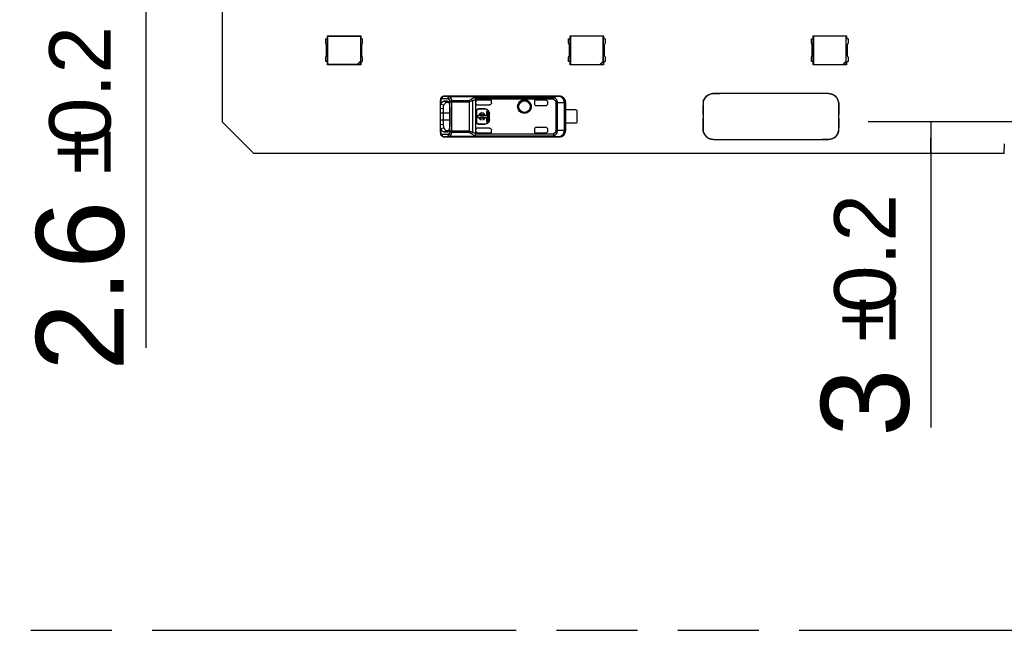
# Model space of a CAD drawing. Header units: millimetres. Extents: x 0 to 210, y 0 to 297.
# Tile 4 of 42: x 62 to 86, y 133 to 147. Entities that reach past the tile are written whole.
import ezdxf
from ezdxf.enums import TextEntityAlignment as Align

# ---------------------------------------------------------------- set-up
doc = ezdxf.new("R2010")
doc.units = ezdxf.units.MM
doc.header["$LTSCALE"] = 19.36
doc.linetypes.add('PHANTOM', pattern=[0.8, 0.45, -0.05, 0.1, -0.05, 0.1, -0.05])
doc.layers.get('0').update_dxf_attribs({"linetype": 'CONTINUOUS'})
doc.layers.add('DEFAULT_3', color=7, linetype='PHANTOM')
doc.layers.add('Z_DIM_2D', color=7, linetype='CONTINUOUS')
doc.styles.add('TEXTSTYLE_3', font='helveticaneueltw1g-ltcn.otf')
doc.styles.add('TEXTSTYLE_4', font='gdt', dxfattribs={"width": 0.7})
doc.dimstyles.new('DIMSTYLE_1', dxfattribs={"dimtxt": 2.1, "dimasz": 3.5, "dimexe": 1.5, "dimexo": 0, "dimgap": 0.525, "dimtad": 1, "dimdec": 3, "dimlfac": 4, "dimdsep": 46, "dimtxsty": 'TEXTSTYLE_3', "dimblk": '_FILLED', "dimblk1": '_FILLED', "dimblk2": '_FILLED', "dimcen": 0.09, "dimclrt": 5, "dimazin": 2, "dimtol": 1, "dimtp": 0.2, "dimtm": 0.2, "dimtfac": 1, "dimtdec": 3, "dimtofl": 0, "dimtmove": 0, "dimatfit": 3, "dimldrblk": '_FILLED', "dimfxl": 0, "dimtolj": 1, "dimarcsym": 0})
doc.dimstyles.new('DIMSTYLE_6', dxfattribs={"dimtxt": 2.1, "dimasz": 3.5, "dimexe": 1.5, "dimexo": 0, "dimgap": 0.525, "dimtad": 1, "dimlfac": 4, "dimdsep": 46, "dimtxsty": 'TEXTSTYLE_3', "dimblk": '_FILLED', "dimblk1": '_FILLED', "dimblk2": '_FILLED', "dimcen": 0.09, "dimclrt": 5, "dimazin": 2, "dimtol": 1, "dimtp": 0.2, "dimtm": 0.2, "dimtfac": 1, "dimtofl": 0, "dimtmove": 0, "dimatfit": 3, "dimldrblk": '_FILLED', "dimfxl": 0, "dimtolj": 1, "dimarcsym": 0})

# ---------------------------------------------------------------- blocks, each defined once
blk = doc.blocks.new('*D10')
at = {"layer": 'Z_DIM_2D', "color": 2, "linetype": 'Continuous', "transparency": 16777216}
for p, q in [((86.55, 144.861), (82.749, 144.861)), ((84.249, 144.861), (84.249, 144.479)), ((84.249, 144.098), (84.249, 144.479)), ((84.249, 144.479), (84.249, 137.537))]:
    blk.add_line(p, q, dxfattribs=at)
at = {"layer": 'Z_DIM_2D', "color": 5, "linetype": 'Continuous', "transparency": 16777216}
for s, height, style, p in [('0.2', 1.47, 'TEXTSTYLE_3', (83.409, 143.131)), ('`', 1.47, 'TEXTSTYLE_4', (83.409, 140.662)), ('3', 2.1, 'TEXTSTYLE_3', (83.724, 138.947))]:
    blk.add_text(s, height=height, rotation=90, dxfattribs=dict(at, style=style)).set_placement(p, align=Align.RIGHT)
blk = doc.blocks.new('_FILLED')
at = {"color": 0, "linetype": 'ByBlock'}
blk.add_solid([(0, 0), (-1, 0.125), (-1, -0.125)], dxfattribs=at)
blk = doc.blocks.new('_NONE')
blk = doc.blocks.new('*D12')
at = {"layer": 'Z_DIM_2D', "color": 2, "linetype": 'Continuous', "transparency": 16777216}
for p, q in [((68.05, 149.048), (63.961, 149.048)), ((65.461, 149.048), (65.461, 148.717)), ((65.461, 148.386), (65.461, 148.717)), ((65.461, 148.717), (65.461, 139.444)), ((70.925, 148.386), (63.961, 148.386))]:
    blk.add_line(p, q, dxfattribs=at)
at = {"layer": 'Z_DIM_2D', "color": 5, "linetype": 'Continuous', "transparency": 16777216}
for s, height, style, p in [('0.2', 1.47, 'TEXTSTYLE_3', (64.621, 147.153)), ('`', 1.47, 'TEXTSTYLE_4', (64.621, 144.685)), ('2.6', 2.1, 'TEXTSTYLE_3', (64.936, 142.97))]:
    blk.add_text(s, height=height, rotation=90, dxfattribs=dict(at, style=style)).set_placement(p, align=Align.RIGHT)

msp = doc.modelspace()

# ---------------------------------------------------------------- linework, layer by layer
at = {"color": 6, "linetype": 'Continuous'}
for p, q in [((67.30013, 144.84803), (67.30013, 148.29803)), ((69.77015, 146.74034), (69.77015, 146.8446)), ((69.77015, 146.8446), (69.81093, 146.8446)), ((69.80765, 146.8446), (69.80765, 146.9221)), ((69.80765, 146.9221), (69.81617, 146.91359)), ((69.80765, 146.9221), (70.60765, 146.9221)), ((69.81093, 146.2996), (69.81093, 146.8446)), ((69.81617, 146.23062), (69.81617, 146.91359)), ((69.81617, 146.91359), (70.59913, 146.91359)), ((70.60765, 146.9221), (70.59913, 146.91359)), ((70.59913, 146.91359), (70.59913, 146.31137)), ((70.60437, 146.8446), (70.60437, 146.2996)), ((70.64515, 146.8446), (70.60601, 146.8446)), ((70.60765, 146.9221), (70.60765, 146.8446)), ((70.64515, 146.8446), (70.64515, 146.74034)), ((75.58265, 146.74034), (75.58265, 146.8446)), ((75.58265, 146.8446), (75.62343, 146.8446)), ((75.62015, 146.8446), (75.62015, 146.9221)), ((75.62015, 146.9221), (75.62867, 146.91359)), ((75.62015, 146.9221), (76.42015, 146.9221)), ((75.62343, 146.2996), (75.62343, 146.8446)), ((75.62867, 146.91359), (75.62867, 146.23062)), ((76.41163, 146.91359), (75.62867, 146.91359)), ((76.42015, 146.9221), (76.41163, 146.91359)), ((76.41163, 146.30955), (76.41163, 146.91359)), ((76.41687, 146.2996), (76.41687, 146.8446)), ((76.45765, 146.8446), (76.41851, 146.8446)), ((76.42015, 146.9221), (76.42015, 146.8446)), ((76.45765, 146.8446), (76.45765, 146.74034)), ((81.39515, 146.74034), (81.39515, 146.8446)), ((81.39515, 146.8446), (81.43593, 146.8446)), ((81.43265, 146.8446), (81.43265, 146.9221)), ((81.43265, 146.9221), (81.44117, 146.91359)), ((81.43265, 146.9221), (82.23265, 146.9221)), ((81.43593, 146.2996), (81.43593, 146.8446)), ((81.44117, 146.91359), (81.44117, 146.23062)), ((82.22413, 146.91359), (81.44117, 146.91359)), ((82.23265, 146.9221), (82.22413, 146.91359)), ((82.22413, 146.30955), (82.22413, 146.91359)), ((82.22937, 146.2996), (82.22937, 146.8446)), ((82.27015, 146.8446), (82.23101, 146.8446)), ((82.23265, 146.9221), (82.23265, 146.8446)), ((82.27015, 146.8446), (82.27015, 146.74034)), ((69.78265, 146.70727), (69.78265, 146.43693)), ((70.63265, 146.43693), (70.63265, 146.70727)), ((75.59515, 146.70727), (75.59515, 146.43693)), ((76.44515, 146.43693), (76.44515, 146.70727)), ((81.40765, 146.70727), (81.40765, 146.43693)), ((82.25765, 146.43693), (82.25765, 146.70727)), ((69.77015, 146.2996), (69.77015, 146.40386)), ((70.64515, 146.40386), (70.64515, 146.2996)), ((75.58265, 146.2996), (75.58265, 146.40386)), ((76.45765, 146.40386), (76.45765, 146.2996)), ((81.39515, 146.2996), (81.39515, 146.40386)), ((82.27015, 146.40386), (82.27015, 146.2996)), ((69.81093, 146.2996), (69.77015, 146.2996)), ((69.80765, 146.2221), (69.80765, 146.2996)), ((69.81617, 146.23062), (69.80765, 146.2221)), ((70.60765, 146.2221), (69.80765, 146.2221)), ((70.51839, 146.23062), (69.81617, 146.23062)), ((70.51839, 146.23062), (70.59913, 146.31137)), ((70.52823, 146.228), (70.51839, 146.23062)), ((70.52823, 146.228), (70.60175, 146.30152)), ((70.52823, 146.228), (70.60175, 146.228)), ((70.59913, 146.30955), (70.60175, 146.30334)), ((70.60175, 146.228), (70.60175, 146.30334)), ((70.60765, 146.2221), (70.60175, 146.228)), ((70.60601, 146.2996), (70.64515, 146.2996)), ((70.60765, 146.2996), (70.60765, 146.2221)), ((75.62343, 146.2996), (75.58265, 146.2996)), ((75.62015, 146.2221), (75.62015, 146.2996)), ((75.62867, 146.23062), (75.62015, 146.2221)), ((76.42015, 146.2221), (75.62015, 146.2221)), ((75.62867, 146.23062), (76.33089, 146.23062)), ((76.33089, 146.23062), (76.41163, 146.31137)), ((76.34073, 146.228), (76.33089, 146.23062)), ((76.34073, 146.228), (76.41425, 146.30152)), ((76.34073, 146.228), (76.41425, 146.228)), ((76.41163, 146.30955), (76.41425, 146.30334)), ((76.41425, 146.228), (76.41425, 146.30152)), ((76.42015, 146.2221), (76.41425, 146.228)), ((76.41851, 146.2996), (76.45765, 146.2996)), ((76.42015, 146.2996), (76.42015, 146.2221)), ((81.43593, 146.2996), (81.39515, 146.2996)), ((81.43265, 146.2221), (81.43265, 146.2996)), ((81.44117, 146.23062), (81.43265, 146.2221)), ((82.23265, 146.2221), (81.43265, 146.2221)), ((81.44117, 146.23062), (82.14339, 146.23062)), ((82.14339, 146.23062), (82.22413, 146.31137)), ((82.15323, 146.228), (82.14339, 146.23062)), ((82.15323, 146.228), (82.22675, 146.30152)), ((82.15323, 146.228), (82.22675, 146.228)), ((82.22413, 146.30955), (82.22675, 146.30334)), ((82.22675, 146.228), (82.22675, 146.30152)), ((82.23265, 146.2221), (82.22675, 146.228)), ((82.23101, 146.2996), (82.27015, 146.2996)), ((82.23265, 146.2996), (82.23265, 146.2221)), ((72.54112, 145.44781), (72.5366, 145.44338)), ((72.55121, 145.42003), (72.69581, 145.41861)), ((73.00013, 145.4709), (72.59823, 145.4709)), ((72.74359, 145.46713), (72.74359, 145.46741)), ((72.74359, 145.46741), (75.19068, 145.46741)), ((75.36165, 145.47332), (73.00012, 145.47332)), ((81.80013, 145.53558), (79.20104, 145.53558)), ((72.5128, 145.37981), (72.51263, 145.37196)), ((72.51263, 144.59965), (72.51263, 145.37198)), ((72.5127, 145.18499), (72.58761, 145.17477)), ((72.51414, 145.39425), (72.5128, 145.37981)), ((72.59834, 145.25466), (72.52773, 145.27301)), ((72.58748, 144.79687), (72.58752, 145.17479)), ((72.68089, 145.35146), (72.59894, 145.35212)), ((72.66965, 145.32653), (72.71098, 145.32617)), ((72.68069, 145.35182), (72.68677, 145.35068)), ((72.68633, 145.34948), (72.68089, 145.35146)), ((72.73675, 145.1981), (72.73675, 144.77309)), ((73.35429, 145.39526), (73.35393, 145.39987)), ((73.35429, 145.39526), (73.35429, 144.57637)), ((73.40429, 145.26335), (73.6876, 145.26335)), ((73.73763, 145.37469), (73.40434, 145.37469)), ((73.73763, 145.31338), (73.73763, 145.37469)), ((74.76263, 145.37469), (74.76263, 145.29832)), ((75.03763, 145.37469), (74.76263, 145.37469)), ((74.81263, 145.24832), (75.03763, 145.24832)), ((75.08763, 145.29832), (75.08763, 145.32469)), ((75.50847, 144.65039), (75.50847, 145.32124)), ((75.51263, 144.64831), (75.51263, 145.32332)), ((73.37268, 145.11082), (73.37268, 144.86082)), ((73.37929, 145.11082), (73.37929, 144.86082)), ((73.3995, 145.00238), (73.3995, 144.96925)), ((73.42541, 145.00238), (73.3995, 145.00238)), ((73.3995, 144.96925), (73.42541, 144.96925)), ((73.57929, 145.16743), (73.42929, 145.16743)), ((73.57929, 145.16082), (73.42929, 145.16082)), ((73.55972, 145.00238), (73.45646, 145.00238)), ((73.45646, 144.96925), (73.55972, 144.96925)), ((73.61637, 145.00238), (73.59077, 145.00238)), ((73.59077, 144.96925), (73.61637, 144.96925)), ((73.61637, 145.10932), (73.61637, 145.00238)), ((73.6495, 145.10932), (73.61637, 145.10932)), ((73.61637, 144.96925), (73.61637, 144.86232)), ((73.6495, 144.86232), (73.6495, 145.10932)), ((73.67929, 144.91082), (73.67929, 145.06082)), ((73.6859, 144.91082), (73.6859, 145.06082)), ((75.75013, 145.14207), (75.51225, 145.14207)), ((75.78763, 144.84207), (75.78763, 145.12957)), ((67.30013, 144.84803), (68.05013, 144.09803)), ((72.58758, 144.79688), (72.51271, 144.78666)), ((72.52777, 144.69846), (72.59838, 144.7168)), ((73.6876, 144.70828), (73.40429, 144.70828)), ((73.42929, 144.81082), (73.57929, 144.81082)), ((73.42929, 144.8042), (73.57929, 144.8042)), ((73.4874, 144.90407), (73.4874, 144.93569)), ((73.52878, 144.93569), (73.52878, 144.90407)), ((73.61637, 144.86232), (73.6495, 144.86232)), ((75.03763, 144.72332), (74.81263, 144.72332)), ((75.75013, 144.82957), (75.51208, 144.82957)), ((72.51263, 144.59974), (72.51272, 144.59401)), ((72.52724, 144.5404), (72.53542, 144.52954)), ((72.53542, 144.52954), (72.54109, 144.52382)), ((72.69581, 144.55302), (72.55121, 144.5516)), ((72.59792, 144.50073), (73.00013, 144.50073)), ((72.59906, 144.61952), (72.68093, 144.62017)), ((72.7115, 144.64547), (72.66963, 144.6451)), ((75.19068, 144.50422), (72.74361, 144.50422)), ((72.99886, 144.50073), (72.9997, 144.50073)), ((73.00013, 144.49832), (75.36165, 144.49832)), ((73.40429, 144.59694), (73.73763, 144.59694)), ((73.73763, 144.59694), (73.73763, 144.65826)), ((74.76263, 144.67332), (74.76263, 144.59694)), ((74.76263, 144.59694), (75.03763, 144.59694)), ((75.08763, 144.64694), (75.08763, 144.67332)), ((75.35821, 144.50248), (75.36237, 144.49832)), ((79.05013, 144.43558), (81.64921, 144.43558)), ((86.01043, 144.09803), (86.01265, 144.32825)), ((86.01043, 144.09803), (68.05013, 144.09803))]:
    msp.add_line(p, q, dxfattribs=at)
at = {"color": 9, "linetype": 'Continuous'}
for p, q in [((72.52768, 145.41075), (72.52768, 145.27248)), ((72.54105, 145.44776), (72.54112, 145.44782)), ((72.59823, 145.4709), (72.74359, 145.46741)), ((72.74352, 145.4672), (72.74359, 145.46713)), ((75.19068, 145.4661), (72.74359, 145.4661)), ((73.33913, 145.44466), (75.22263, 145.44466)), ((75.19068, 145.46741), (75.35829, 145.46915)), ((75.19068, 145.4661), (75.19068, 145.46741)), ((75.22264, 145.44466), (75.22264, 145.39987)), ((75.22264, 145.39987), (75.24407, 145.44116)), ((75.36246, 145.47332), (75.35829, 145.46915)), ((72.59894, 145.35212), (72.66965, 145.32653)), ((72.74166, 144.63191), (72.74166, 145.33974)), ((72.74166, 145.33974), (73.19861, 145.33974)), ((72.78865, 144.60048), (72.78865, 145.37116)), ((72.78865, 145.37116), (73.19861, 145.37116)), ((73.19861, 145.37116), (73.19861, 144.60048)), ((73.28359, 145.35909), (73.28359, 144.61254)), ((75.22264, 145.39987), (73.35393, 145.39987)), ((75.27954, 145.31755), (75.47338, 145.31835)), ((75.27954, 145.31755), (75.27954, 144.65409)), ((75.31784, 144.65328), (75.31784, 145.31835)), ((75.47338, 145.31916), (75.50847, 145.31916)), ((75.47338, 145.31835), (75.47338, 144.65328)), ((75.51263, 145.32124), (75.50847, 145.32124)), ((72.51263, 145.07332), (72.73675, 145.07332)), ((73.37268, 145.11082), (73.37929, 145.11082)), ((73.42929, 145.16082), (73.42929, 145.16743)), ((73.57929, 145.16743), (73.57929, 145.16082)), ((73.67929, 145.06082), (73.6859, 145.06082)), ((72.73675, 144.89832), (72.51263, 144.89832)), ((73.37929, 144.86082), (73.37268, 144.86082)), ((73.42929, 144.8042), (73.42929, 144.81082)), ((73.57929, 144.81082), (73.57929, 144.8042)), ((73.6859, 144.91082), (73.67929, 144.91082)), ((72.52768, 144.69918), (72.52768, 144.56088)), ((72.54106, 144.52386), (72.5411, 144.52382)), ((72.74361, 144.50422), (72.59823, 144.50073)), ((72.66963, 144.64509), (72.59906, 144.61952)), ((73.19861, 144.6319), (72.74166, 144.63191)), ((72.74359, 144.50553), (75.19068, 144.50553)), ((73.19859, 144.60048), (72.78865, 144.60048)), ((73.33942, 144.52697), (75.22263, 144.52697)), ((73.35393, 144.57176), (75.22263, 144.57176)), ((75.19068, 144.50422), (75.19068, 144.50553)), ((75.35821, 144.50248), (75.19068, 144.50422)), ((75.22263, 144.57176), (75.22263, 144.52697)), ((75.24407, 144.53048), (75.22263, 144.57176)), ((75.31784, 144.65409), (75.27954, 144.65409)), ((75.50847, 144.65247), (75.31784, 144.65328)), ((75.50847, 144.65039), (75.51263, 144.65039))]:
    msp.add_line(p, q, dxfattribs=at)
at = {"color": 7, "linetype": 'Continuous'}
for p, q in [((79.20104, 145.53558), (79.05013, 145.53558)), ((78.80013, 145.28558), (78.80013, 144.68558)), ((82.05013, 144.68558), (82.05013, 145.28558)), ((72.73066, 144.50851), (72.72755, 144.50979)), ((72.73303, 144.50764), (72.73066, 144.50851)), ((72.73607, 144.50683), (72.73303, 144.50764)), ((72.74186, 144.50728), (72.74359, 144.50562)), ((72.74245, 144.50432), (72.74453, 144.50451)), ((81.64921, 144.43558), (81.80013, 144.43558))]:
    msp.add_line(p, q, dxfattribs=at)
at = {"color": 6, "linetype": 'Continuous'}
for points in [[(72.5366, 145.44338), (72.52817, 145.43269), (72.52165, 145.42075), (72.51702, 145.40788), (72.51414, 145.39425)], [(72.74317, 145.46733), (72.74211, 145.46732), (72.74026, 145.46725), (72.73845, 145.4671), (72.73668, 145.46689), (72.73485, 145.4666), (72.73302, 145.46624), (72.73118, 145.46581), (72.72933, 145.4653), (72.72748, 145.46471), (72.72562, 145.46404), (72.72374, 145.46327), (72.72186, 145.46241), (72.71998, 145.46146), (72.71811, 145.4604), (72.7167, 145.45954)], [(72.51272, 144.59401), (72.51386, 144.57942), (72.51651, 144.56563), (72.52091, 144.55256), (72.52724, 144.5404)]]:
    msp.add_lwpolyline(points, dxfattribs=at)
at = {"color": 9, "linetype": 'Continuous'}
msp.add_lwpolyline([(72.74359, 145.4661), (72.74362, 145.46625), (72.74363, 145.46638), (72.74362, 145.4665), (72.74361, 145.46662), (72.74368, 145.46672), (72.74372, 145.46681), (72.74362, 145.46688), (72.7435, 145.46697), (72.74347, 145.4671), (72.74349, 145.46719), (72.74352, 145.4672)], dxfattribs=at)
for radius in [0.14645, 0.13807]:
    msp.add_circle((74.52513, 145.22332), radius, dxfattribs=at)
at = {"color": 6, "linetype": 'Continuous'}
for centre, radius, start, end in [((69.73265, 146.70727), 0.05, 0, 41.409622), ((70.68265, 146.70727), 0.05, 138.590378, 180), ((75.54515, 146.70727), 0.05, 0, 41.409622), ((76.49515, 146.70727), 0.05, 138.590378, 180), ((81.35765, 146.70727), 0.05, 0, 41.409622), ((82.30765, 146.70727), 0.05, 138.590378, 180), ((69.73265, 146.43693), 0.05, 318.590378, 360), ((70.68265, 146.43693), 0.05, 180, 221.409622), ((75.54515, 146.43693), 0.05, 318.590378, 360), ((76.49515, 146.43693), 0.05, 180, 221.409622), ((81.35765, 146.43693), 0.05, 318.590378, 360), ((82.30765, 146.43693), 0.05, 180, 221.409622), ((75.35846, 145.31915), 0.15001, 0.003295, 90.059867), ((72.62127, 145.22265), 0.10603, 151.967632, 158.32644), ((73.40429, 145.32469), 0.05, 89.937882, 179.974477), ((73.40431, 145.31337), 0.05001, 180.008145, 269.983132), ((75.03762, 145.32468), 0.05001, 0.006473, 89.993178), ((75.03763, 145.29832), 0.05, 270, 360), ((75.36251, 145.32328), 0.15012, 0.014677, 7.537667), ((73.42936, 145.11075), 0.05668, 90.069695, 179.930305), ((73.42929, 145.11082), 0.05, 90, 180), ((73.50809, 144.98582), 0.08432, 11.327261, 168.672739), ((73.50809, 144.98582), 0.08432, 191.327261, 255.795811), ((73.50809, 144.98582), 0.05423, 17.784655, 162.215345), ((73.50809, 144.98582), 0.05423, 197.784655, 247.568017), ((73.50809, 144.98582), 0.08432, 284.204189, 348.672739), ((73.50809, 144.98582), 0.05423, 292.431983, 342.215345), ((73.5792, 145.06075), 0.10668, 27.092865, 89.952035), ((73.56651, 145.04826), 0.1156, 36.56511, 44.717574), ((75.75013, 145.07957), 0.0625, 53.130102, 90), ((73.42936, 144.86088), 0.05668, 180.069695, 269.930305), ((73.42929, 144.86082), 0.05, 180, 270), ((73.5792, 144.91088), 0.10668, 270.048173, 324.138921), ((75.03763, 144.67332), 0.05, 0, 90), ((75.75013, 144.89207), 0.0625, 270, 306.869898), ((72.59753, 144.57758), 0.07685, 262.65747, 269.953391), ((72.59228, 144.71051), 0.13587, 334.806825, 337.900516), ((72.57078, 144.71924), 0.15908, 337.901095, 340.671829), ((73.32472, 144.57633), 0.02957, 351.098582, 0.062471), ((73.4043, 144.64695), 0.05001, 180.006371, 269.993165), ((75.03762, 144.64695), 0.05001, 270.006822, 359.993527)]:
    msp.add_arc(centre, radius, start, end, dxfattribs=at)
at = {"color": 9, "linetype": 'Continuous'}
for centre, radius, start, end in [((72.56805, 145.41808), 0.04012, 127.933515, 132.161579), ((72.59837, 145.42658), 0.04431, 90.191762, 99.645622), ((72.75001, 145.41367), 0.05326, 130.698751, 136.145221), ((72.56804, 144.55353), 0.0401, 227.808884, 231.287824), ((72.59836, 144.54504), 0.04431, 260.332749, 269.815779), ((72.65204, 144.61303), 0.07427, 306.10874, 307.075701), ((75.35846, 144.65248), 0.15001, 269.905776, 359.994734)]:
    msp.add_arc(centre, radius, start, end, dxfattribs=at)
at = {"color": 7, "linetype": 'Continuous'}
for centre, radius, start, end in [((72.7536, 145.41152), 0.05735, 137.077623, 153.29499), ((72.74375, 145.4231), 0.04431, 90.192723, 112.477127), ((79.05013, 145.28557), 0.25001, 90.016694, 179.998673), ((79.0705, 145.17709), 0.35999, 97.122662, 97.838048), ((81.80012, 145.28557), 0.25001, 0.001327, 89.998673), ((81.80843, 145.28999), 0.24073, 41.170877, 43.123089), ((81.81528, 145.2959), 0.23168, 36.666088, 41.186295), ((81.82265, 145.30146), 0.22245, 33.618903, 36.64951), ((81.82052, 145.30013), 0.22497, 27.387443, 33.599692), ((82.10889, 145.1937), 3.30932, 178.869586, 179.085997), ((82.8282, 145.17899), 4.02878, 178.484229, 178.86233), ((84.54846, 145.13342), 5.74964, 178.212041, 178.483754), ((79.03121, 145.28792), 0.23094, 166.580339, 173.811915), ((81.34436, 145.24031), 0.70639, 2.054456, 2.472378), ((86.13756, 144.98057), 7.33762, 179.578893, 180.336328), ((74.71184, 144.99059), 7.33847, 359.578957, 0.336272), ((79.50588, 144.73085), 0.70637, 182.055037, 182.471983), ((78.02052, 144.79218), 4.03032, 358.484599, 358.862634), ((78.74035, 144.77747), 3.31033, 358.86989, 359.086334), ((72.74978, 144.55438), 0.05318, 181.454774, 189.099052), ((72.74802, 144.55628), 0.05068, 224.034132, 232.387682), ((72.74458, 144.55249), 0.04555, 223.624955, 227.162648), ((72.74954, 144.55807), 0.05301, 227.205116, 249.134082), ((72.74729, 144.55375), 0.04819, 238.234685, 242.636245), ((72.74581, 144.55098), 0.04505, 242.694539, 246.10244), ((72.7491, 144.55691), 0.05176, 249.134847, 251.959762), ((72.74853, 144.55516), 0.04993, 251.95277, 255.547179), ((72.74784, 144.55244), 0.04711, 255.539707, 259.538654), ((72.74707, 144.54813), 0.04274, 259.502402, 265.324416), ((72.74374, 144.54819), 0.04397, 264.421576, 269.837122), ((72.85382, 144.50607), 0.11023, 180.277864, 180.885436), ((79.05013, 144.68559), 0.25001, 180.001327, 269.998673), ((79.02974, 144.67103), 0.22496, 207.387547, 213.599193), ((79.0276, 144.6697), 0.22245, 213.618408, 216.649547), ((79.03497, 144.67526), 0.23168, 216.666121, 221.186044), ((79.04182, 144.68117), 0.24072, 221.170629, 223.122895), ((81.80012, 144.68559), 0.25001, 270.01669, 359.998673), ((81.81904, 144.68324), 0.23094, 346.580864, 353.812519), ((76.29917, 144.83777), 5.75227, 358.212566, 358.484129), ((81.77975, 144.79409), 0.36001, 277.121527, 277.838288)]:
    msp.add_arc(centre, radius, start, end, dxfattribs=at)
at = {"color": 6, "linetype": 'Continuous'}
for centre, major_axis, start_param, end_param in [((74.81263, 145.29832), (0.05001, 0), 3.14159236, 4.71238898), ((73.40429, 144.65827), (0, 0.05001), 0, 1.57079633), ((74.81263, 144.67332), (0.05001, 0), 1.57079632, 3.14159265)]:
    msp.add_ellipse(centre, major_axis=major_axis, ratio=0.9998477, start_param=start_param, end_param=end_param, dxfattribs=at)
at = {"color": 9, "linetype": 'Continuous'}
for points, knots in [([(72.52768, 145.41075), (72.52245, 145.40699), (72.5137, 145.39445), (72.51264, 145.37982), (72.51263, 145.37196)], [0, 0, 0, 0, 0.44989696, 1, 1, 1, 1]), ([(72.52769, 145.41076), (72.52732, 145.41424), (72.52724, 145.42766), (72.53373, 145.4411), (72.54105, 145.44775)], [0, 0, 0, 0, 0.26119999, 1, 1, 1, 1]), ([(72.55121, 145.42003), (72.54722, 145.42013), (72.53816, 145.41975), (72.53114, 145.4139), (72.52768, 145.41075)], [0, 0, 0, 0, 0.46060986, 1, 1, 1, 1]), ([(72.59094, 145.47027), (72.57995, 145.46841), (72.55849, 145.4553), (72.55106, 145.43163), (72.55122, 145.42003)], [0, 0, 0, 0, 0.49016955, 1, 1, 1, 1]), ([(72.72324, 145.38568), (72.72126, 145.38936), (72.7139, 145.40167), (72.70403, 145.41261), (72.69581, 145.41861)], [0, 0, 0, 0, 0.29098891, 1, 1, 1, 1]), ([(72.72324, 145.38568), (72.72542, 145.39602), (72.73831, 145.41567), (72.7591, 145.42555), (72.77022, 145.42742)], [0, 0, 0, 0, 0.48355623, 1, 1, 1, 1]), ([(72.78865, 145.37116), (72.78736, 145.37648), (72.78241, 145.39558), (72.77611, 145.41441), (72.77022, 145.42742)], [0, 0, 0, 0, 0.27675073, 1, 1, 1, 1]), ([(73.33913, 145.44466), (73.33171, 145.44163), (73.30198, 145.42827), (73.27426, 145.41041), (73.25526, 145.39482)], [0, 0, 0, 0, 0.24585685, 1, 1, 1, 1]), ([(75.2155, 145.46023), (75.21415, 145.46114), (75.20625, 145.46461), (75.19759, 145.46577), (75.19068, 145.4661)], [0, 0, 0, 0, 0.19048994, 1, 1, 1, 1]), ([(75.24407, 145.44116), (75.24065, 145.44888), (75.22555, 145.46582), (75.20313, 145.46737), (75.19072, 145.46741)], [0, 0, 0, 0, 0.40499371, 1, 1, 1, 1]), ([(75.22263, 145.44466), (75.22187, 145.44889), (75.22112, 145.45506), (75.21686, 145.45947), (75.2155, 145.46023)], [0, 0, 0, 0, 0.73456956, 1, 1, 1, 1]), ([(75.31784, 145.31755), (75.31751, 145.34241), (75.30269, 145.39267), (75.26524, 145.42839), (75.24407, 145.44116)], [0, 0, 0, 0, 0.50141835, 1, 1, 1, 1]), ([(72.74166, 145.33974), (72.74038, 145.3441), (72.73539, 145.35984), (72.72898, 145.37518), (72.72324, 145.38568)], [0, 0, 0, 0, 0.27541232, 1, 1, 1, 1]), ([(72.78865, 145.37116), (72.7834, 145.37023), (72.7652, 145.36499), (72.74679, 145.35262), (72.74166, 145.33974)], [0, 0, 0, 0, 0.27740925, 1, 1, 1, 1]), ([(73.25526, 145.39482), (73.25154, 145.39175), (73.23512, 145.3794), (73.21443, 145.37115), (73.19861, 145.37116)], [0, 0, 0, 0, 0.23352445, 1, 1, 1, 1]), ([(73.28359, 145.35909), (73.27739, 145.35631), (73.25036, 145.34541), (73.22098, 145.33975), (73.19861, 145.33974)], [0, 0, 0, 0, 0.23302047, 1, 1, 1, 1]), ([(73.28359, 145.3591), (73.27874, 145.3697), (73.26975, 145.38264), (73.2582, 145.39269), (73.25526, 145.39482)], [0, 0, 0, 0, 0.76277571, 1, 1, 1, 1]), ([(75.22264, 145.39987), (75.23794, 145.39171), (75.26586, 145.36944), (75.27934, 145.33475), (75.27954, 145.31755)], [0, 0, 0, 0, 0.50195566, 1, 1, 1, 1]), ([(72.51263, 144.5997), (72.51264, 144.59181), (72.51368, 144.57717), (72.52244, 144.5646), (72.52768, 144.56088)], [0, 0, 0, 0, 0.55095924, 1, 1, 1, 1]), ([(72.52768, 144.56086), (72.52731, 144.55738), (72.52724, 144.54396), (72.53374, 144.53051), (72.54106, 144.52386)], [0, 0, 0, 0, 0.26119998, 1, 1, 1, 1]), ([(72.52768, 144.56088), (72.53114, 144.55773), (72.53816, 144.55188), (72.54722, 144.5515), (72.55121, 144.5516)], [0, 0, 0, 0, 0.53932237, 1, 1, 1, 1]), ([(72.55122, 144.5516), (72.55106, 144.54001), (72.55848, 144.51634), (72.57993, 144.50323), (72.59092, 144.50136)], [0, 0, 0, 0, 0.50982998, 1, 1, 1, 1]), ([(72.69681, 144.55377), (72.69923, 144.55559), (72.70984, 144.56467), (72.71808, 144.57634), (72.72325, 144.58596)], [0, 0, 0, 0, 0.21665607, 1, 1, 1, 1]), ([(72.72325, 144.58596), (72.72503, 144.58922), (72.73248, 144.60397), (72.73806, 144.61962), (72.74166, 144.63191)], [0, 0, 0, 0, 0.22473631, 1, 1, 1, 1]), ([(72.77023, 144.54423), (72.75911, 144.5461), (72.73832, 144.55598), (72.72544, 144.57563), (72.72325, 144.58596)], [0, 0, 0, 0, 0.51645361, 1, 1, 1, 1]), ([(72.74166, 144.63191), (72.74313, 144.62821), (72.75417, 144.61198), (72.7736, 144.60316), (72.78865, 144.60049)], [0, 0, 0, 0, 0.20649819, 1, 1, 1, 1]), ([(72.74359, 144.50553), (72.74524, 144.50681), (72.75238, 144.51322), (72.75794, 144.5212), (72.76174, 144.52765)], [0, 0, 0, 0, 0.21814094, 1, 1, 1, 1]), ([(72.77023, 144.54423), (72.77204, 144.54824), (72.77956, 144.56651), (72.78504, 144.58556), (72.78865, 144.60048)], [0, 0, 0, 0, 0.22280898, 1, 1, 1, 1]), ([(73.19859, 144.60048), (73.20414, 144.6005), (73.22495, 144.59771), (73.24352, 144.58645), (73.25526, 144.57681)], [0, 0, 0, 0, 0.2676694, 1, 1, 1, 1]), ([(73.19861, 144.6319), (73.20632, 144.63182), (73.23545, 144.62982), (73.26418, 144.62171), (73.28359, 144.61254)], [0, 0, 0, 0, 0.26412333, 1, 1, 1, 1]), ([(73.2836, 144.61254), (73.27872, 144.60186), (73.26971, 144.58893), (73.25813, 144.5789), (73.25526, 144.57681)], [0, 0, 0, 0, 0.76800927, 1, 1, 1, 1]), ([(73.25526, 144.57681), (73.26172, 144.57151), (73.28778, 144.55177), (73.31687, 144.53607), (73.33942, 144.52697)], [0, 0, 0, 0, 0.25572406, 1, 1, 1, 1]), ([(75.19068, 144.50553), (75.19968, 144.50608), (75.2171, 144.50636), (75.22214, 144.52181), (75.22263, 144.52697)], [0, 0, 0, 0, 0.63530163, 1, 1, 1, 1]), ([(75.27954, 144.65409), (75.27947, 144.63688), (75.26575, 144.60219), (75.23788, 144.58002), (75.22263, 144.57176)], [0, 0, 0, 0, 0.49796006, 1, 1, 1, 1]), ([(75.24407, 144.53048), (75.26524, 144.54324), (75.30271, 144.57895), (75.31751, 144.62922), (75.31784, 144.65409)], [0, 0, 0, 0, 0.49859119, 1, 1, 1, 1]), ([(75.47338, 144.65247), (75.4733, 144.63317), (75.4676, 144.59543), (75.44318, 144.54622), (75.40552, 144.51153), (75.3736, 144.50259), (75.35848, 144.50248)], [0, 0, 0, 0, 0.27933378, 0.5426904, 0.78120522, 1, 1, 1, 1])]:
    msp.add_open_spline(points, degree=3, knots=knots, dxfattribs=at)
at = {"color": 6, "linetype": 'Continuous'}
for points in [[(72.54972, 145.45482), (72.5467, 145.45264), (72.54381, 145.45026), (72.54105, 145.44776)], [(72.71549, 145.31804), (72.71768, 145.31348), (72.7196, 145.30877), (72.72129, 145.304)], [(72.72129, 145.304), (72.72312, 145.29881), (72.72469, 145.29352), (72.72608, 145.2882)], [(73.72297, 145.27801), (73.71395, 145.26898), (73.70037, 145.26335), (73.6876, 145.26335)], [(73.73763, 145.31338), (73.73755, 145.30061), (73.732, 145.28703), (73.72297, 145.27801)], [(73.64865, 145.1296), (73.63081, 145.14761), (73.60465, 145.16082), (73.57929, 145.16082)], [(73.67929, 145.06082), (73.67929, 145.08073), (73.67122, 145.10113), (73.65936, 145.11713)], [(73.67422, 145.10927), (73.68178, 145.09448), (73.6859, 145.07743), (73.6859, 145.06082)], [(72.52768, 144.69918), (72.5259, 144.70255), (72.52427, 144.70602), (72.52284, 144.70956)], [(73.65891, 144.85383), (73.66537, 144.86238), (73.67069, 144.87198), (73.67423, 144.88209)], [(73.6859, 144.91082), (73.6859, 144.88894), (73.67849, 144.86611), (73.66566, 144.84839)], [(73.67423, 144.88209), (73.67745, 144.89126), (73.67929, 144.90109), (73.67929, 144.91082)], [(73.6876, 144.70828), (73.70037, 144.70828), (73.71395, 144.70265), (73.72297, 144.69362)], [(72.68722, 144.62094), (72.68517, 144.62028), (72.68301, 144.61994), (72.68086, 144.61984)], [(72.69665, 144.55362), (72.6977, 144.54172), (72.70332, 144.52966), (72.71159, 144.52105)], [(73.72297, 144.69362), (73.73199, 144.6846), (73.73742, 144.67102), (73.73763, 144.65826)]]:
    msp.add_open_spline(points, degree=3, dxfattribs=at)
at = {"color": 9, "linetype": 'Continuous'}
for points in [[(72.54339, 145.44973), (72.55066, 145.45539), (72.56039, 145.45851), (72.5696, 145.45851)], [(72.74359, 145.4661), (72.73336, 145.46531), (72.72305, 145.46074), (72.71528, 145.45405)], [(75.24407, 145.44116), (75.23732, 145.44378), (75.22987, 145.44496), (75.22263, 145.44466)], [(73.28359, 145.3591), (73.30555, 145.37388), (73.32954, 145.38587), (73.35429, 145.39527)], [(72.54295, 144.52224), (72.55027, 144.51637), (72.56019, 144.51312), (72.56957, 144.51311)], [(72.76174, 144.52765), (72.7649, 144.533), (72.76768, 144.53857), (72.77023, 144.54423)], [(73.35429, 144.57637), (73.32954, 144.58577), (73.30555, 144.59776), (73.28359, 144.61254)], [(75.22263, 144.52697), (75.22987, 144.52667), (75.23732, 144.52785), (75.24407, 144.53048)], [(75.22571, 144.51119), (75.23349, 144.51546), (75.2399, 144.52264), (75.24407, 144.53048)]]:
    msp.add_open_spline(points, degree=3, dxfattribs=at)
at = {"color": 6, "linetype": 'Continuous'}
for points, knots in [([(72.59752, 145.47091), (72.59315, 145.47091), (72.57617, 145.46948), (72.55993, 145.46222), (72.54972, 145.45482)], [0, 0, 0, 0, 0.25737031, 1, 1, 1, 1]), ([(72.77022, 145.42742), (72.76829, 145.43172), (72.76138, 145.44576), (72.75228, 145.45934), (72.74359, 145.4661)], [0, 0, 0, 0, 0.29988908, 1, 1, 1, 1]), ([(73.35394, 145.39987), (73.35251, 145.40887), (73.34905, 145.42426), (73.34312, 145.43928), (73.33913, 145.44466)], [0, 0, 0, 0, 0.57626039, 1, 1, 1, 1]), ([(75.35905, 145.46916), (75.37412, 145.46904), (75.40596, 145.46008), (75.44347, 145.42538), (75.46774, 145.37617), (75.47334, 145.33845), (75.47338, 145.31916)], [0, 0, 0, 0, 0.21850583, 0.45689131, 0.72034069, 1, 1, 1, 1]), ([(75.51133, 145.34297), (75.50669, 145.37804), (75.4704, 145.44719), (75.39702, 145.47336), (75.36165, 145.47332)], [0, 0, 0, 0, 0.50002577, 1, 1, 1, 1]), ([(72.51263, 145.18489), (72.51263, 145.19208), (72.5132, 145.21789), (72.51583, 145.24439), (72.52273, 145.26181)], [0, 0, 0, 0, 0.27726145, 1, 1, 1, 1]), ([(72.52768, 145.27248), (72.53197, 145.28416), (72.54575, 145.31591), (72.57468, 145.35194), (72.59854, 145.35182)], [0, 0, 0, 0, 0.34274437, 1, 1, 1, 1]), ([(72.58752, 145.17479), (72.58761, 145.18205), (72.58863, 145.20862), (72.59217, 145.23542), (72.5982, 145.25382)], [0, 0, 0, 0, 0.27269326, 1, 1, 1, 1]), ([(72.5982, 145.25382), (72.60262, 145.26465), (72.61642, 145.29523), (72.64641, 145.32673), (72.66955, 145.32653)], [0, 0, 0, 0, 0.33561149, 1, 1, 1, 1]), ([(72.68676, 145.35047), (72.68809, 145.35), (72.69384, 145.34741), (72.69866, 145.34307), (72.70187, 145.3394)], [0, 0, 0, 0, 0.2242368, 1, 1, 1, 1]), ([(72.70187, 145.3394), (72.70312, 145.33798), (72.70841, 145.33136), (72.71265, 145.32396), (72.71549, 145.31804)], [0, 0, 0, 0, 0.22370315, 1, 1, 1, 1]), ([(72.72608, 145.2882), (72.72784, 145.28146), (72.73424, 145.25184), (72.73667, 145.22143), (72.73675, 145.1981)], [0, 0, 0, 0, 0.22983521, 1, 1, 1, 1]), ([(74.36088, 145.22332), (74.36088, 145.26515), (74.39663, 145.35181), (74.48329, 145.38756), (74.52513, 145.38756)], [0, 0, 0, 0, 0.49998874, 1, 1, 1, 1]), ([(74.52513, 145.05907), (74.48329, 145.05907), (74.39664, 145.09482), (74.36088, 145.18148), (74.36088, 145.22332)], [0, 0, 0, 0, 0.49998874, 1, 1, 1, 1]), ([(74.52513, 145.38756), (74.56696, 145.38756), (74.65362, 145.35181), (74.68937, 145.26515), (74.68937, 145.22332)], [0, 0, 0, 0, 0.49998874, 1, 1, 1, 1]), ([(74.68937, 145.22332), (74.68937, 145.18148), (74.65362, 145.09483), (74.56696, 145.05907), (74.52513, 145.05907)], [0, 0, 0, 0, 0.49998874, 1, 1, 1, 1]), ([(72.52284, 144.70956), (72.52071, 144.71488), (72.51335, 144.74003), (72.51264, 144.76646), (72.51263, 144.78681)], [0, 0, 0, 0, 0.21975154, 1, 1, 1, 1]), ([(72.59821, 144.71779), (72.59598, 144.72345), (72.58845, 144.74919), (72.58744, 144.77625), (72.58748, 144.79687)], [0, 0, 0, 0, 0.22756218, 1, 1, 1, 1]), ([(72.66948, 144.6451), (72.66281, 144.64504), (72.64369, 144.64997), (72.61734, 144.67614), (72.60456, 144.70234), (72.59821, 144.71779)], [0, 0, 0, 0, 0.1871877, 0.53146382, 1, 1, 1, 1]), ([(72.73675, 144.77309), (72.73663, 144.76325), (72.73521, 144.72736), (72.72956, 144.69124), (72.72089, 144.66658)], [0, 0, 0, 0, 0.27347237, 1, 1, 1, 1]), ([(73.57929, 144.81082), (73.58707, 144.81082), (73.61786, 144.81545), (73.64503, 144.83547), (73.65891, 144.85383)], [0, 0, 0, 0, 0.25267084, 1, 1, 1, 1]), ([(72.5988, 144.61984), (72.59215, 144.61969), (72.5725, 144.62532), (72.54685, 144.65456), (72.53384, 144.68238), (72.52768, 144.69918)], [0, 0, 0, 0, 0.17842139, 0.52071129, 1, 1, 1, 1]), ([(72.54105, 144.52387), (72.55064, 144.51516), (72.56617, 144.50568), (72.58327, 144.50193), (72.58771, 144.50136)], [0, 0, 0, 0, 0.74308042, 1, 1, 1, 1]), ([(72.70503, 144.63546), (72.70368, 144.63369), (72.69874, 144.62784), (72.69245, 144.62261), (72.68722, 144.62094)], [0, 0, 0, 0, 0.28775468, 1, 1, 1, 1]), ([(72.71523, 144.65267), (72.71446, 144.65103), (72.71148, 144.64505), (72.70797, 144.63933), (72.70503, 144.63546)], [0, 0, 0, 0, 0.27207378, 1, 1, 1, 1]), ([(73.33942, 144.52697), (73.34117, 144.52934), (73.34878, 144.54329), (73.35193, 144.55909), (73.35393, 144.57176)], [0, 0, 0, 0, 0.187046, 1, 1, 1, 1]), ([(75.19069, 144.50422), (75.19422, 144.50423), (75.20612, 144.50467), (75.21837, 144.50705), (75.22571, 144.51119)], [0, 0, 0, 0, 0.29574595, 1, 1, 1, 1]), ([(75.36165, 144.49832), (75.40007, 144.49825), (75.48035, 144.52973), (75.51263, 144.60989), (75.51263, 144.64831)], [0, 0, 0, 0, 0.4999944, 1, 1, 1, 1])]:
    msp.add_open_spline(points, degree=3, knots=knots, dxfattribs=at)
at = {"color": 7, "linetype": 'Continuous'}
for points in [[(72.69662, 145.4186), (72.69694, 145.43146), (72.7026, 145.44508), (72.71177, 145.4541)], [(72.69865, 145.42797), (72.69767, 145.42473), (72.69699, 145.42138), (72.69666, 145.41801)], [(72.70237, 145.43729), (72.70087, 145.4343), (72.69961, 145.43118), (72.69865, 145.42797)], [(72.71177, 145.4541), (72.71602, 145.45828), (72.72115, 145.46172), (72.72666, 145.464)], [(78.93274, 145.50629), (78.96005, 145.52083), (78.99076, 145.5295), (79.02141, 145.53372)], [(79.02586, 145.5343), (79.04659, 145.53689), (79.06754, 145.53768), (79.08842, 145.53775)], [(79.08842, 145.53775), (79.12594, 145.53786), (79.16348, 145.537), (79.20098, 145.53558)], [(78.8002, 145.13647), (78.79981, 145.17314), (78.79941, 145.20982), (78.79999, 145.24649)], [(82.02027, 145.40362), (82.03553, 145.37416), (82.04358, 145.3408), (82.04729, 145.30783)], [(82.04729, 145.30783), (82.04868, 145.29552), (82.04955, 145.28315), (82.05009, 145.27078)], [(82.05029, 145.26563), (82.05155, 145.23045), (82.05054, 145.19523), (82.05008, 145.16003)], [(78.80014, 145.0345), (78.8004, 145.06849), (78.80056, 145.10248), (78.8002, 145.13647)], [(82.05008, 145.16003), (82.04951, 145.11791), (82.04996, 145.07579), (82.05019, 145.03366)], [(78.79996, 144.70552), (78.7987, 144.7407), (78.79971, 144.77593), (78.80018, 144.81113)], [(78.80018, 144.81113), (78.80074, 144.85325), (78.8003, 144.89538), (78.80007, 144.9375)], [(82.05012, 144.93667), (82.04985, 144.90268), (82.04969, 144.86868), (82.05005, 144.83469)], [(82.05005, 144.83469), (82.05045, 144.79803), (82.05085, 144.76135), (82.05026, 144.72469)], [(72.71602, 144.51382), (72.70621, 144.52141), (72.69923, 144.53372), (72.69727, 144.54597)], [(72.73946, 144.50443), (72.73109, 144.50525), (72.72268, 144.50866), (72.71602, 144.51382)], [(72.74028, 144.50602), (72.73894, 144.50652), (72.73747, 144.50655), (72.73607, 144.50683)], [(78.80296, 144.66333), (78.80158, 144.67564), (78.8007, 144.68801), (78.80017, 144.70038)], [(78.82999, 144.56754), (78.81472, 144.597), (78.80668, 144.63037), (78.80296, 144.66333)], [(81.76184, 144.43341), (81.72429, 144.4333), (81.68673, 144.43417), (81.6492, 144.43558)], [(81.82438, 144.43686), (81.80367, 144.43427), (81.78272, 144.43348), (81.76184, 144.43341)], [(81.91752, 144.46487), (81.89021, 144.45033), (81.8595, 144.44166), (81.82885, 144.43744)]]:
    msp.add_open_spline(points, degree=3, dxfattribs=at)
for points, knots in [([(72.71174, 145.45402), (72.71156, 145.45347), (72.71136, 145.4523), (72.71148, 145.45112), (72.71161, 145.45055)], [0, 0, 0, 0, 0.49726213, 1, 1, 1, 1]), ([(72.7167, 145.45953), (72.71607, 145.45913), (72.71404, 145.45771), (72.71228, 145.45568), (72.71174, 145.45402)], [0, 0, 0, 0, 0.30015417, 1, 1, 1, 1]), ([(72.74319, 145.46733), (72.74231, 145.46733), (72.73673, 145.46652), (72.73122, 145.4653), (72.72669, 145.46388)], [0, 0, 0, 0, 0.15491287, 1, 1, 1, 1]), ([(78.80658, 145.34152), (78.81475, 145.3759), (78.84661, 145.44148), (78.90155, 145.48969), (78.93274, 145.50629)], [0, 0, 0, 0, 0.50002827, 1, 1, 1, 1]), ([(81.8001, 145.53558), (81.83431, 145.53505), (81.90335, 145.52066), (81.96075, 145.47952), (81.98414, 145.45454)], [0, 0, 0, 0, 0.4998835, 1, 1, 1, 1]), ([(72.6966, 144.55422), (72.70091, 144.54402), (72.7172, 144.52807), (72.73395, 144.51454), (72.74186, 144.50728)], [0, 0, 0, 0, 0.50771251, 1, 1, 1, 1]), ([(72.73908, 144.50472), (72.73878, 144.5049), (72.73996, 144.50508), (72.74052, 144.50592), (72.74028, 144.50602)], [0, 0, 0, 0, 0.57000079, 1, 1, 1, 1]), ([(72.73908, 144.50472), (72.73949, 144.50444), (72.74072, 144.50449), (72.74181, 144.50431), (72.74245, 144.50432)], [0, 0, 0, 0, 0.43511942, 1, 1, 1, 1]), ([(72.74453, 144.50451), (72.7442, 144.5045), (72.74345, 144.50453), (72.7435, 144.50532), (72.74329, 144.5054)], [0, 0, 0, 0, 0.59327712, 1, 1, 1, 1]), ([(79.05014, 144.43558), (79.01594, 144.43611), (78.9469, 144.45051), (78.88951, 144.49164), (78.86612, 144.51662)], [0, 0, 0, 0, 0.49988309, 1, 1, 1, 1]), ([(82.04368, 144.62964), (82.0355, 144.59526), (82.00364, 144.52968), (81.94871, 144.48148), (81.91752, 144.46487)], [0, 0, 0, 0, 0.50002824, 1, 1, 1, 1])]:
    msp.add_open_spline(points, degree=3, knots=knots, dxfattribs=at)
at = {"layer": 'DEFAULT_3', "color": 91, "linetype": 'PHANTOM', "true_color": 0x80ff80}
msp.add_line((50.12864, 132.68), (150.12864, 132.68), dxfattribs=at)

# ---------------------------------------------------------------- dimensions: what is measured, and where the dimension line sits
at = {"layer": 'Z_DIM_2D', "color": 2, "linetype": 'Continuous'}
for base, p1, p2, angle, dimstyle, picture, middle in [((65.46083, 148.38553), (68.05013, 149.04803), (70.92513, 148.38553), 270, 'DIMSTYLE_6', '*D12', (65.46083, 143.29868)), ((84.24884, 144.86054), (86.01043, 144.09803), (86.55013, 144.86054), 90, 'DIMSTYLE_1', '*D10', (84.24884, 140.33391))]:
    dim = msp.add_linear_dim(base=base, p1=p1, p2=p2, angle=angle, dimstyle=dimstyle, override={"dimblk1": 'NONE', "dimblk2": 'NONE', "dimsah": 1}, dxfattribs=at)
    dim.commit()
    dim.dimension.update_dxf_attribs({"geometry": picture, "text_midpoint": middle, "dimtype": 160})

doc.saveas('drawing.dxf')
